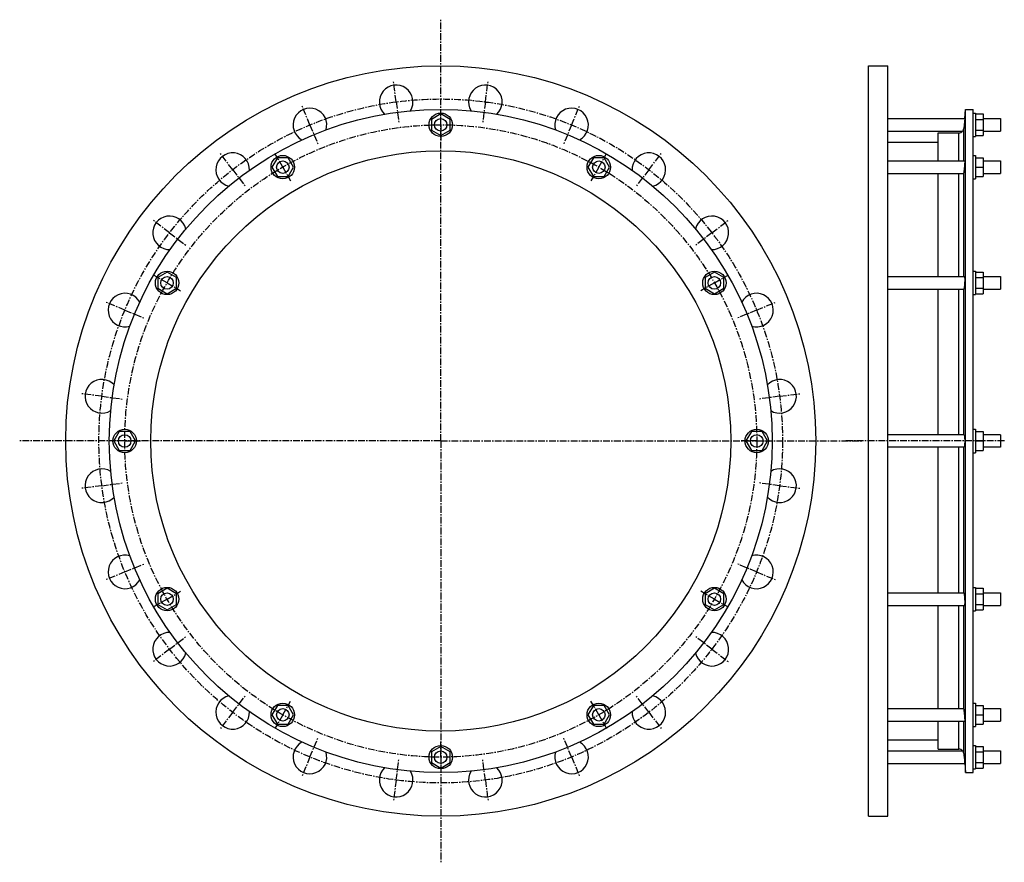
# Model space of a CAD drawing. Header units: millimetres. Extents: x -942 to 318, y -371 to 707.
import ezdxf

# ---------------------------------------------------------------- set-up
doc = ezdxf.new("R2010")
doc.units = ezdxf.units.MM
doc.header["$LTSCALE"] = 23.1
doc.linetypes.add('CENTER', pattern=[0.6, 0.375, -0.075, 0.075, -0.075])
doc.layers.get('0').update_dxf_attribs({"linetype": 'CONTINUOUS'})
for name, color, linetype in [('AXES', 7, 'CONTINUOUS'), ('DEFAULT_1', 7, 'CENTER'), ('ROUNDS', 7, 'CONTINUOUS')]:
    doc.layers.add(name, color=color, linetype=linetype)

msp = doc.modelspace()

# ---------------------------------------------------------------- linework, layer by layer
at = {"color": 7, "linetype": 'Continuous'}
for p, q in [((144.5, -311.9), (144.5, 648.1)), ((144.5, 648.1), (169.5, 648.1)), ((169.5, -311.9), (169.5, 648.1)), ((-402.9, 586.4), (-414.9, 579.5)), ((-390.9, 579.5), (-402.9, 586.4)), ((269, -256.2), (269, 592.3)), ((269, 592.3), (278.5, 592.3)), ((278.5, -256.2), (278.5, 592.3)), ((278.5, 587.6), (281.5, 587.6)), ((281.5, 587.6), (281.5, 557.6)), ((281.5, 586.4), (291.5, 586.4)), ((291.5, 586.4), (291.5, 558.7)), ((-414.9, 579.5), (-414.9, 565.6)), ((-390.9, 565.6), (-390.9, 579.5)), ((281.5, 579.5), (291.5, 579.5)), ((-414.9, 565.6), (-402.9, 558.7)), ((-402.9, 558.7), (-390.9, 565.6)), ((234, 526.4), (234, 562.1)), ((278.5, 557.6), (281.5, 557.6)), ((281.5, 565.6), (291.5, 565.6)), ((281.5, 558.7), (291.5, 558.7)), ((169.5, 550.4), (234, 550.4)), ((-612, 530.4), (-619, 518.4)), ((-598.2, 530.4), (-612, 530.4)), ((-591.3, 518.4), (-598.2, 530.4)), ((-207.5, 530.4), (-214.5, 518.4)), ((-193.7, 530.4), (-207.5, 530.4)), ((-186.8, 518.4), (-193.7, 530.4)), ((278.5, 533.4), (281.5, 533.4)), ((281.5, 533.4), (281.5, 503.4)), ((281.5, 530.4), (291.5, 530.4)), ((291.5, 530.4), (291.5, 506.4)), ((-619, 518.4), (-612, 506.4)), ((-598.2, 506.4), (-591.3, 518.4)), ((-214.5, 518.4), (-207.5, 506.4)), ((-193.7, 506.4), (-186.8, 518.4)), ((281.5, 518.4), (291.5, 518.4)), ((-612, 506.4), (-598.2, 506.4)), ((-207.5, 506.4), (-193.7, 506.4)), ((234, 378.3), (234, 510.4)), ((281.5, 506.4), (291.5, 506.4)), ((278.5, 503.4), (281.5, 503.4)), ((-753.2, 384.2), (-765.2, 377.2)), ((-741.2, 377.2), (-753.2, 384.2)), ((-52.6, 384.2), (-64.6, 377.2)), ((-40.6, 377.2), (-52.6, 384.2)), ((278.5, 385.3), (281.5, 385.3)), ((281.5, 385.3), (281.5, 355.3)), ((281.5, 384.2), (291.5, 384.2)), ((291.5, 384.2), (291.5, 356.4)), ((-765.2, 377.2), (-765.2, 363.4)), ((-741.2, 363.4), (-741.2, 377.2)), ((-64.6, 377.2), (-64.6, 363.4)), ((-40.6, 363.4), (-40.6, 377.2)), ((281.5, 377.2), (291.5, 377.2)), ((-765.2, 363.4), (-753.2, 356.4)), ((-753.2, 356.4), (-741.2, 363.4)), ((-64.6, 363.4), (-52.6, 356.4)), ((-52.6, 356.4), (-40.6, 363.4)), ((234, 176.1), (234, 362.3)), ((278.5, 355.3), (281.5, 355.3)), ((281.5, 363.4), (291.5, 363.4)), ((281.5, 356.4), (291.5, 356.4)), ((-814.3, 180.1), (-821.2, 168.1)), ((-800.4, 180.1), (-814.3, 180.1)), ((-793.5, 168.1), (-800.4, 180.1)), ((-5.3, 180.1), (-12.2, 168.1)), ((8.6, 180.1), (-5.3, 180.1)), ((15.5, 168.1), (8.6, 180.1)), ((278.5, 183.1), (281.5, 183.1)), ((281.5, 183.1), (281.5, 153.1)), ((281.5, 180.1), (291.5, 180.1)), ((291.5, 180.1), (291.5, 156.1)), ((-821.2, 168.1), (-814.3, 156.1)), ((-800.4, 156.1), (-793.5, 168.1)), ((-12.2, 168.1), (-5.3, 156.1)), ((8.6, 156.1), (15.5, 168.1)), ((281.5, 168.1), (291.5, 168.1)), ((313.5, 176.1), (291.5, 176.1)), ((-814.3, 156.1), (-800.4, 156.1)), ((-5.3, 156.1), (8.6, 156.1)), ((234, -26.2), (234, 160.1)), ((278.5, 153.1), (281.5, 153.1)), ((281.5, 156.1), (291.5, 156.1)), ((313.5, 160.1), (291.5, 160.1)), ((-753.2, -20.3), (-765.2, -27.3)), ((-741.2, -27.3), (-753.2, -20.3)), ((-52.6, -20.3), (-64.6, -27.3)), ((-40.6, -27.3), (-52.6, -20.3)), ((278.5, -19.2), (281.5, -19.2)), ((281.5, -19.2), (281.5, -49.2)), ((281.5, -20.3), (291.5, -20.3)), ((291.5, -20.3), (291.5, -48.1)), ((-765.2, -27.3), (-765.2, -41.1)), ((-741.2, -41.1), (-741.2, -27.3)), ((-64.6, -27.3), (-64.6, -41.1)), ((-40.6, -41.1), (-40.6, -27.3)), ((281.5, -27.3), (291.5, -27.3)), ((-765.2, -41.1), (-753.2, -48.1)), ((-753.2, -48.1), (-741.2, -41.1)), ((-64.6, -41.1), (-52.6, -48.1)), ((-52.6, -48.1), (-40.6, -41.1)), ((234, -174.3), (234, -42.2)), ((278.5, -49.2), (281.5, -49.2)), ((281.5, -41.1), (291.5, -41.1)), ((281.5, -48.1), (291.5, -48.1)), ((-612, -170.3), (-619, -182.3)), ((-598.2, -170.3), (-612, -170.3)), ((-591.3, -182.3), (-598.2, -170.3)), ((-207.5, -170.3), (-214.5, -182.3)), ((-193.7, -170.3), (-207.5, -170.3)), ((-186.8, -182.3), (-193.7, -170.3)), ((278.5, -167.3), (281.5, -167.3)), ((281.5, -167.3), (281.5, -197.3)), ((281.5, -170.3), (291.5, -170.3)), ((291.5, -170.3), (291.5, -194.3)), ((-619, -182.3), (-612, -194.3)), ((-598.2, -194.3), (-591.3, -182.3)), ((-214.5, -182.3), (-207.5, -194.3)), ((-193.7, -194.3), (-186.8, -182.3)), ((281.5, -182.3), (291.5, -182.3)), ((-612, -194.3), (-598.2, -194.3)), ((-207.5, -194.3), (-193.7, -194.3)), ((234, -226), (234, -190.3)), ((278.5, -197.3), (281.5, -197.3)), ((281.5, -194.3), (291.5, -194.3)), ((-402.9, -222.6), (-414.9, -229.5)), ((-390.9, -229.5), (-402.9, -222.6)), ((169.5, -214.3), (234, -214.3)), ((278.5, -221.4), (281.5, -221.4)), ((281.5, -221.4), (281.5, -251.4)), ((281.5, -222.6), (291.5, -222.6)), ((291.5, -222.6), (291.5, -250.3)), ((-414.9, -229.5), (-414.9, -243.4)), ((-390.9, -243.4), (-390.9, -229.5)), ((281.5, -229.5), (291.5, -229.5)), ((-414.9, -243.4), (-402.9, -250.3)), ((-402.9, -250.3), (-390.9, -243.4)), ((278.5, -251.4), (281.5, -251.4)), ((281.5, -243.4), (291.5, -243.4)), ((281.5, -250.3), (291.5, -250.3)), ((269, -256.2), (278.5, -256.2)), ((144.5, -311.9), (169.5, -311.9))]:
    msp.add_line(p, q, dxfattribs=at)
for centre, radius in [((-402.9, 168.1), 480), ((-402.9, 168.1), 424.2), ((-402.9, 572.6), 15), ((-402.9, 168.1), 371.2), ((-605.1, 518.4), 15), ((-200.6, 518.4), 15), ((-753.2, 370.3), 15), ((-52.6, 370.3), 15), ((-807.4, 168.1), 15), ((1.6, 168.1), 15), ((-753.2, -34.2), 15), ((-52.6, -34.2), 15), ((-605.1, -182.3), 15), ((-200.6, -182.3), 15), ((-402.9, -236.4), 15)]:
    msp.add_circle(centre, radius, dxfattribs=at)
at = {"layer": 'AXES', "color": 7, "linetype": 'CENTER'}
for p, q in [((-402.9, 168.1), (-402.9, 707)), ((-460, 601.8), (-463.4, 628.1)), ((-345.8, 601.8), (-342.3, 628.1)), ((-570.3, 572.3), (-580.4, 596.7)), ((-460, 601.8), (-456.5, 575.5)), ((-345.8, 601.8), (-349.2, 575.5)), ((-235.4, 572.3), (-225.3, 596.7)), ((-570.3, 572.3), (-560.1, 547.8)), ((-235.4, 572.3), (-245.6, 547.8)), ((-669.2, 515.1), (-685.3, 536.2)), ((-136.5, 515.1), (-120.4, 536.2)), ((-669.2, 515.1), (-653.1, 494.1)), ((-136.5, 515.1), (-152.7, 494.1)), ((-750, 434.4), (-771, 450.5)), ((-55.8, 434.4), (-34.7, 450.5)), ((-750, 434.4), (-728.9, 418.3)), ((-55.8, 434.4), (-76.8, 418.3)), ((-807.1, 335.5), (-831.5, 345.6)), ((1.3, 335.5), (25.8, 345.6)), ((-807.1, 335.5), (-782.6, 325.3)), ((1.3, 335.5), (-23.1, 325.3)), ((-836.6, 225.2), (-862.9, 228.6)), ((30.9, 225.2), (57.2, 228.6)), ((-836.6, 225.2), (-810.3, 221.7)), ((30.9, 225.2), (4.6, 221.7)), ((-402.9, 168.1), (-941.8, 168.1)), ((-402.9, 168.1), (-402.9, -370.9)), ((-402.9, 168.1), (136.1, 168.1)), ((318.5, 168.1), (114.3, 168.1)), ((-836.6, 110.9), (-810.3, 114.4)), ((30.9, 110.9), (4.6, 114.4)), ((-836.6, 110.9), (-862.9, 107.5)), ((30.9, 110.9), (57.2, 107.5)), ((-807.1, 0.6), (-831.5, -9.5)), ((-807.1, 0.6), (-782.6, 10.8)), ((1.3, 0.6), (-23.1, 10.8)), ((1.3, 0.6), (25.8, -9.5)), ((-750, -98.3), (-728.9, -82.1)), ((-55.8, -98.3), (-76.8, -82.1)), ((-750, -98.3), (-771, -114.4)), ((-55.8, -98.3), (-34.7, -114.4)), ((-669.2, -179), (-653.1, -158)), ((-136.5, -179), (-152.7, -158)), ((-669.2, -179), (-685.3, -200.1)), ((-136.5, -179), (-120.4, -200.1)), ((-570.3, -236.1), (-560.1, -211.7)), ((-235.4, -236.1), (-245.6, -211.7)), ((-570.3, -236.1), (-580.4, -260.6)), ((-460, -265.7), (-456.5, -239.4)), ((-345.8, -265.7), (-349.2, -239.4)), ((-235.4, -236.1), (-225.3, -260.6)), ((-460, -265.7), (-463.4, -292)), ((-345.8, -265.7), (-342.3, -292))]:
    msp.add_line(p, q, dxfattribs=at)
at = {"layer": 'AXES', "color": 7, "linetype": 'Continuous'}
for p, q in [((169.5, 580.6), (267.8, 580.6)), ((267.8, 580.6), (267, 572.6)), ((267.8, 580.6), (269, 592.3)), ((291.5, 580.6), (313.5, 580.6)), ((313.5, 580.6), (313.5, 564.6)), ((169.5, 564.6), (265.1, 564.6)), ((291.5, 564.6), (313.5, 564.6)), ((169.5, 526.4), (267.7, 526.4)), ((291.5, 526.4), (313.5, 526.4)), ((313.5, 526.4), (313.5, 510.4)), ((169.5, 510.4), (265.8, 510.4)), ((291.5, 510.4), (313.5, 510.4)), ((169.5, 378.3), (267.4, 378.3)), ((291.5, 378.3), (313.5, 378.3)), ((313.5, 378.3), (313.5, 362.3)), ((169.5, 362.3), (266.6, 362.3)), ((291.5, 362.3), (313.5, 362.3)), ((267, 176.1), (169.5, 176.1)), ((313.5, 176.1), (313.5, 160.1)), ((267, 160.1), (169.5, 160.1)), ((169.5, -26.2), (266.6, -26.2)), ((291.5, -26.2), (313.5, -26.2)), ((313.5, -26.2), (313.5, -42.2)), ((169.5, -42.2), (267.4, -42.2)), ((291.5, -42.2), (313.5, -42.2)), ((169.5, -174.3), (265.8, -174.3)), ((291.5, -174.3), (313.5, -174.3)), ((313.5, -174.3), (313.5, -190.3)), ((169.5, -190.3), (267.7, -190.3)), ((291.5, -190.3), (313.5, -190.3)), ((169.5, -228.4), (265.1, -228.4)), ((267, -236.4), (267.8, -244.4)), ((291.5, -228.4), (313.5, -228.4)), ((313.5, -228.4), (313.5, -244.4)), ((169.5, -244.4), (267.8, -244.4)), ((267.4, -240.2), (267.4, -240.9)), ((267.5, -241.5), (267.6, -242.1)), ((267.6, -242.1), (267.7, -243.5)), ((267.8, -244.3), (269, -256.2)), ((291.5, -244.4), (313.5, -244.4))]:
    msp.add_line(p, q, dxfattribs=at)
at = {"layer": 'AXES', "color": 9, "linetype": 'Continuous'}
for p, q in [((266.5, 526.4), (266.5, 567.9)), ((266.5, 378.3), (266.5, 511.1)), ((266.5, 176.1), (266.5, 362.3)), ((266.5, -26.2), (266.5, 160.1)), ((266.5, -175), (266.5, -42.2)), ((266.5, -231.8), (266.5, -190.3))]:
    msp.add_line(p, q, dxfattribs=at)
at = {"layer": 'AXES', "color": 7, "linetype": 'Continuous'}
msp.add_lwpolyline([(267.7, -243.5), (267.8, -244.1), (267.8, -244.3)], dxfattribs=at)
at = {"layer": 'AXES', "color": 7, "linetype": 'CENTER'}
msp.add_circle((-402.9, 168.1), 437.5, dxfattribs=at)
at = {"layer": 'AXES', "color": 7, "linetype": 'Continuous'}
for centre in [(-402.9, 572.6), (-605.1, 518.4), (-200.6, 518.4), (-753.2, 370.3), (-52.6, 370.3), (-807.4, 168.1), (1.6, 168.1), (-753.2, -34.2), (-52.6, -34.2), (-605.1, -182.3), (-200.6, -182.3), (-402.9, -236.4)]:
    msp.add_circle(centre, 8, dxfattribs=at)
for centre, radius, start, end in [((-460, 601.8), 21.5, 328.1757, 226.7355), ((-345.8, 601.8), 21.5, 313.2647, 211.8288), ((-570.3, 572.3), 21.5, 343.1051, 241.7243), ((-235.4, 572.3), 21.5, 298.2754, 196.9028), ((260.4, 568.6), 6.18, 319.5724, 354.2362), ((260.2, 568.6), 6.36, 270.3581, 320.1645), ((-669.2, 515.1), 21.5, 358.0528, 256.8173), ((-136.5, 515.1), 21.5, 283.1865, 181.9576), ((-750, 434.4), 21.5, 13.0186, 271.8923), ((-55.8, 434.4), 21.5, 268.1147, 166.9933), ((-807.1, 335.5), 21.5, 28.0024, 286.9493), ((1.3, 335.5), 21.5, 253.0603, 152.0102), ((-836.6, 225.2), 21.5, 43.004, 301.988), ((30.9, 225.2), 21.5, 238.0234, 137.0084), ((-836.6, 110.9), 21.5, 58.0234, 317.0084), ((30.9, 110.9), 21.5, 223.004, 121.988), ((-807.1, 0.6), 21.5, 73.0603, 332.0102), ((1.3, 0.6), 21.5, 208.0024, 106.9493), ((-750, -98.3), 21.5, 88.1147, 346.9933), ((-55.8, -98.3), 21.5, 193.0186, 91.8923), ((-669.2, -179), 21.5, 103.1865, 1.9576), ((-136.5, -179), 21.5, 178.0528, 76.8173), ((-570.3, -236.1), 21.5, 118.2754, 16.9028), ((-235.4, -236.1), 21.5, 163.1051, 61.7243), ((260.2, -232.5), 6.36, 39.8355, 89.6419), ((260.4, -232.5), 6.18, 5.7687, 40.4229), ((-460, -265.7), 21.5, 133.2647, 31.8288), ((-345.8, -265.7), 21.5, 148.1757, 46.7355)]:
    msp.add_arc(centre, radius, start, end, dxfattribs=at)
for points, knots in [([(267, 572.6), (267, 572.1), (266.8, 570.6), (266.6, 569.1), (266.5, 567.9)], [0, 0, 0, 0, 0.265266, 1, 1, 1, 1]), ([(267.7, 526.4), (267.7, 526.4), (267.7, 526.3), (267.7, 526.3), (267.7, 526.3), (267.8, 526.2), (267.8, 526.1), (267.8, 525.9), (267.8, 525.7), (267.8, 525.2), (267.8, 524.7), (267.8, 524), (267.7, 523.2), (267.7, 522.3), (267.6, 521.4), (267.5, 520.1), (267.4, 518.4), (267.2, 516.3), (267.1, 515), (267, 514.4)], [0, 0, 0, 0, 0.002466, 0.004465, 0.007094, 0.014344, 0.02431, 0.036992, 0.052355, 0.090885, 0.139283, 0.196728, 0.262234, 0.334667, 0.412775, 0.495214, 0.667379, 0.839494, 1, 1, 1, 1]), ([(265.8, 510.4), (265.9, 510.4), (266.1, 510.4), (266.3, 510.5), (266.4, 510.8), (266.5, 511), (266.5, 511.1)], [0, 0, 0, 0, 0.209267, 0.43386, 0.691441, 1, 1, 1, 1]), ([(267, 514.4), (266.9, 513.7), (266.8, 512.8), (266.7, 511.7), (266.6, 511.3), (266.5, 511.1)], [0, 0, 0, 0, 0.58332, 0.815307, 1, 1, 1, 1]), ([(267.4, 378.3), (267.4, 378.3), (267.5, 378.3), (267.5, 378.2), (267.5, 378.2), (267.6, 378.1), (267.6, 377.9), (267.6, 377.6), (267.7, 377.3), (267.7, 377), (267.7, 376.5), (267.8, 375.7), (267.8, 374.7), (267.8, 373.6), (267.8, 372.3), (267.7, 371.1), (267.6, 369.4), (267.5, 367.3), (267.3, 365.5), (267.1, 364.2), (267, 363.6), (267, 363.4)], [0, 0, 0, 0, 0.004041, 0.006859, 0.010386, 0.019769, 0.032393, 0.04827, 0.067343, 0.089514, 0.114653, 0.173188, 0.241441, 0.31761, 0.399656, 0.485378, 0.572477, 0.741537, 0.889102, 0.949937, 1, 1, 1, 1]), ([(267, 363.4), (267, 363.2), (266.9, 363), (266.8, 362.7), (266.8, 362.6), (266.7, 362.5), (266.7, 362.4), (266.6, 362.3), (266.6, 362.3)], [0, 0, 0, 0, 0.405135, 0.568704, 0.705669, 0.815973, 0.900158, 1, 1, 1, 1]), ([(267, 176.1), (267, 176.1), (267, 176), (267.1, 176), (267.1, 176), (267.2, 175.9), (267.2, 175.7), (267.3, 175.4), (267.4, 175.1), (267.4, 174.7), (267.5, 174.2), (267.6, 173.5), (267.7, 172.5), (267.7, 171.1), (267.8, 169.6), (267.8, 168.1), (267.8, 166.5), (267.7, 165), (267.7, 163.7), (267.6, 162.6), (267.5, 161.9), (267.4, 161.4), (267.4, 161), (267.3, 160.7), (267.2, 160.4), (267.2, 160.2), (267.1, 160.1), (267.1, 160.1), (267, 160.1), (267, 160.1), (267, 160.1)], [0, 0, 0, 0, 0.002479, 0.00546, 0.009249, 0.013993, 0.02657, 0.043394, 0.064425, 0.089524, 0.118491, 0.151075, 0.225881, 0.311176, 0.403732, 0.5, 0.596269, 0.688825, 0.77412, 0.848925, 0.881509, 0.910476, 0.935575, 0.956606, 0.97343, 0.986007, 0.990751, 0.99454, 0.997521, 1, 1, 1, 1]), ([(266.6, -26.2), (266.6, -26.2), (266.7, -26.3), (266.7, -26.4), (266.8, -26.5), (266.8, -26.6), (266.9, -26.9), (267, -27.1), (267, -27.3)], [0, 0, 0, 0, 0.099842, 0.184027, 0.294331, 0.431296, 0.594865, 1, 1, 1, 1]), ([(267, -27.3), (267, -27.5), (267.1, -28.1), (267.3, -29.3), (267.5, -31.2), (267.6, -33.2), (267.7, -35), (267.8, -36.2), (267.8, -37.5), (267.8, -38.6), (267.8, -39.6), (267.7, -40.4), (267.7, -40.9), (267.7, -41.2), (267.6, -41.5), (267.6, -41.8), (267.6, -41.9), (267.5, -42.1), (267.5, -42.1), (267.5, -42.2), (267.4, -42.2), (267.4, -42.2)], [0, 0, 0, 0, 0.050063, 0.110898, 0.258464, 0.427524, 0.514622, 0.600344, 0.682391, 0.758559, 0.826813, 0.885347, 0.910486, 0.932657, 0.95173, 0.967607, 0.980231, 0.989614, 0.993141, 0.995959, 1, 1, 1, 1]), ([(266.5, -175), (266.5, -174.9), (266.4, -174.7), (266.3, -174.4), (266.1, -174.3), (265.9, -174.3), (265.8, -174.3)], [0, 0, 0, 0, 0.308561, 0.56614, 0.790733, 1, 1, 1, 1]), ([(266.5, -175), (266.6, -175.2), (266.7, -175.6), (266.8, -176.7), (266.9, -177.6), (267, -178.3)], [0, 0, 0, 0, 0.184693, 0.41668, 1, 1, 1, 1]), ([(267, -178.3), (267.1, -178.9), (267.2, -180.2), (267.4, -182.2), (267.5, -184), (267.6, -185.3), (267.7, -186.2), (267.7, -187.1), (267.8, -187.9), (267.8, -188.6), (267.8, -189.1), (267.8, -189.5), (267.8, -189.8), (267.8, -190), (267.8, -190.1), (267.7, -190.2), (267.7, -190.2), (267.7, -190.2), (267.7, -190.3), (267.7, -190.3)], [0, 0, 0, 0, 0.160506, 0.332621, 0.504786, 0.587225, 0.665334, 0.737767, 0.803272, 0.860718, 0.909115, 0.947645, 0.963008, 0.97569, 0.985656, 0.992906, 0.995535, 0.997534, 1, 1, 1, 1]), ([(266.5, -231.8), (266.6, -232.2), (266.7, -233.7), (266.9, -235.3), (267, -236.4)], [0, 0, 0, 0, 0.228816, 1, 1, 1, 1])]:
    msp.add_open_spline(points, degree=3, knots=knots, dxfattribs=at)
at = {"layer": 'DEFAULT_1', "color": 7, "linetype": 'CENTER'}
for p, q in [((-402.9, 572.6), (-402.9, 592.6)), ((-402.9, 572.6), (-402.9, 552.6)), ((-605.1, 518.4), (-615.1, 535.7)), ((-200.6, 518.4), (-190.6, 535.7)), ((-605.1, 518.4), (-595.1, 501)), ((-200.6, 518.4), (-210.6, 501)), ((-753.2, 370.3), (-770.5, 380.3)), ((-52.6, 370.3), (-35.2, 380.3)), ((-753.2, 370.3), (-735.8, 360.3)), ((-52.6, 370.3), (-69.9, 360.3)), ((-807.4, 168.1), (-827.4, 168.1)), ((-807.4, 168.1), (-787.4, 168.1)), ((1.6, 168.1), (-18.4, 168.1)), ((1.6, 168.1), (21.6, 168.1)), ((-753.2, -34.2), (-735.8, -24.2)), ((-52.6, -34.2), (-69.9, -24.2)), ((-753.2, -34.2), (-770.5, -44.2)), ((-52.6, -34.2), (-35.2, -44.2)), ((-605.1, -182.3), (-595.1, -164.9)), ((-200.6, -182.3), (-210.6, -164.9)), ((-605.1, -182.3), (-615.1, -199.6)), ((-200.6, -182.3), (-190.6, -199.6)), ((-402.9, -236.4), (-402.9, -216.4)), ((-402.9, -236.4), (-402.9, -256.4))]:
    msp.add_line(p, q, dxfattribs=at)
msp.add_circle((-402.9, 168.1), 404.5, dxfattribs=at)
at = {"layer": 'ROUNDS', "color": 7, "linetype": 'Continuous'}
for p, q in [((234, 562.1), (260.2, 562.3)), ((234, -226), (260.2, -226.2))]:
    msp.add_line(p, q, dxfattribs=at)
at = {"layer": 'ROUNDS', "color": 9, "linetype": 'Continuous'}
for p, q in [((260.2, 526.4), (260.2, 562.3)), ((260.2, 378.3), (260.2, 510.4)), ((260.2, 176.1), (260.2, 362.3)), ((260.2, -26.2), (260.2, 160.1)), ((260.2, -174.3), (260.2, -42.2)), ((260.2, -226.2), (260.2, -190.3))]:
    msp.add_line(p, q, dxfattribs=at)

doc.saveas('drawing.dxf')
